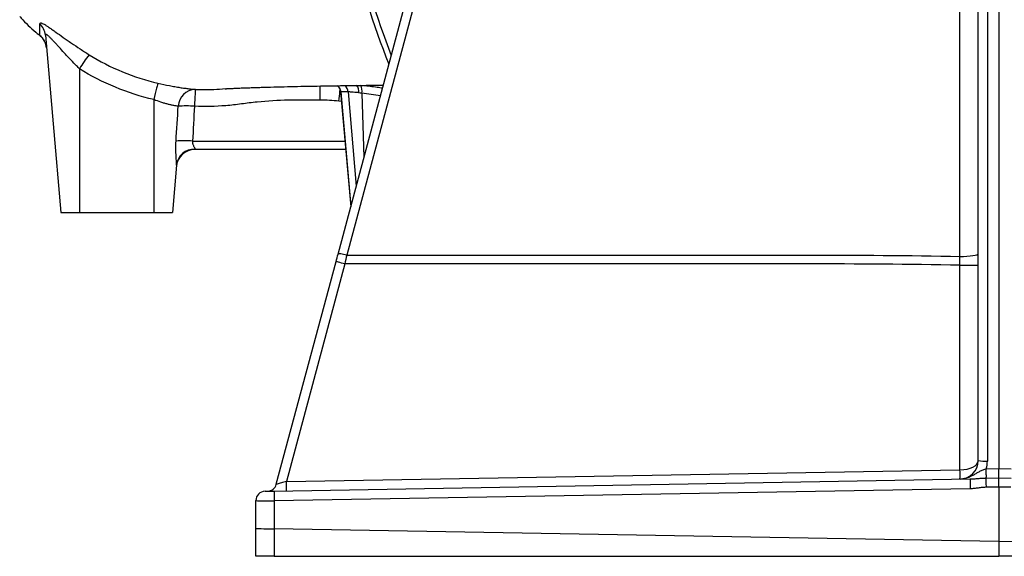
# Model space of a CAD drawing. Header units: millimetres. Extents: x 5387 to 12081, y 2394 to 14725.
# Tile 1 of 12: x 5626 to 8277, y 2394 to 3840. Entities that reach past the tile are written whole.
import ezdxf

# ---------------------------------------------------------------- set-up
doc = ezdxf.new("R2010")
doc.units = ezdxf.units.MM
doc.header["$LTSCALE"] = 5

msp = doc.modelspace()

# ---------------------------------------------------------------- linework, layer by layer
at = {"color": 7, "linetype": 'Continuous', "lineweight": 25}
for p, q in [((8261.6, 6161.5), (8261.6, 2630)), ((8206.6, 2651.7), (8206.6, 5616.3)), ((8231.1, 5614.9), (8231.1, 2650.2)), ((6482.7, 3208.2), (7029.1, 5247.4)), ((5694.7, 3798.2), (5736.6, 3319.9)), ((5786.6, 3707.5), (5786.6, 3319.9)), ((6489.8, 3645.1), (6516.9, 3335.8)), ((5986.6, 3624.4), (5986.6, 3319.9)), ((6097.6, 3491.1), (6097.2, 3489.9)), ((6503.4, 3489.9), (6097.2, 3489.9)), ((6047.7, 3447.8), (6036.6, 3319.9)), ((5736.6, 3319.9), (5786.6, 3319.9)), ((5786.6, 3319.9), (5986.6, 3319.9)), ((5986.6, 3319.9), (6036.6, 3319.9)), ((6316.4, 2587.7), (6477.3, 3188.1)), ((6501, 3181.7), (6343.8, 2595)), ((8157.4, 3178.1), (8206.6, 3178.1)), ((8157.4, 2626.7), (8157.4, 3178.1)), ((6343.8, 2595), (8157.4, 2626.7)), ((8228.2, 2629.4), (8261.6, 2630)), ((8261.6, 2630), (8294.9, 2629.4)), ((8261.6, 2605.2), (8261.6, 2630)), ((6310.7, 2569.5), (8185.2, 2602.2)), ((8228.3, 2604.6), (8261.6, 2605.2)), ((8261.6, 2580.3), (8261.6, 2605.2)), ((8261.6, 2605.2), (8294.8, 2604.6)), ((8185.2, 2575.7), (6310.7, 2543)), ((8261.6, 2580.3), (8228.4, 2579.8)), ((8261.6, 2580.3), (8261.6, 2433.7)), ((8294.7, 2579.8), (8261.6, 2580.3)), ((6286.1, 2569), (6310.7, 2569.5)), ((6261.6, 2469.2), (6261.6, 2544)), ((6310.7, 2543), (6310.7, 2467.7)), ((6261.6, 2393.6), (6261.6, 2469.2)), ((8261.6, 2433.7), (6310.7, 2467.7)), ((6310.7, 2467.7), (6310.7, 2393.6)), ((8261.6, 2433.7), (10212.4, 2467.7)), ((8261.6, 2433.7), (8261.6, 2393.6)), ((6310.7, 2393.6), (6261.6, 2393.6)), ((6310.7, 2393.6), (8261.6, 2393.6)), ((10212.4, 2393.6), (8261.6, 2393.6))]:
    msp.add_line(p, q, dxfattribs=at)
at = {"color": 8, "linetype": 'Continuous', "lineweight": 25}
for p, q in [((6490.3, 3645.2), (6517.1, 3336.5)), ((6509.8, 3645.2), (6531.6, 3390.8)), ((6547, 3641.6), (6552.4, 3468.5)), ((6597, 3634.6), (6547, 3641.6)), ((6492.1, 3619.3), (6485, 3620.2)), ((6091.1, 3512.7), (6501.4, 3512.7))]:
    msp.add_line(p, q, dxfattribs=at)
at = {"color": 7, "linetype": 'Continuous', "lineweight": 25, "flags": 128}
for points in [[(7052.8, 5244.7), (7040, 5196.8), (6988.7, 5005.5), (6783.7, 4240.3), (6506.4, 3205.4)], [(8157.3, 3201.8), (8157.3, 3300.7), (8157.3, 3696.3), (8157.3, 4230.8)], [(5997.8, 3668.7), (5997.4, 3667.4), (5996.6, 3664.7), (5995.4, 3660.5), (5994, 3655.1), (5992.4, 3648.5), (5990.5, 3641.1), (5988.6, 3632.9), (5986.6, 3624.4)], [(6098.4, 3652.2), (6098.3, 3651.2), (6098.1, 3648.6), (6097.9, 3644.4), (6097.6, 3638.8), (6097.3, 3632), (6096.9, 3624.2), (6096.5, 3615.6), (6096.1, 3606.7)], [(6506.4, 3205.4), (6501.9, 3206.5), (6497.5, 3207.5), (6493.5, 3208.2), (6489.9, 3208.7), (6487, 3209), (6484.7, 3209), (6483.3, 3208.7), (6482.7, 3208.2)], [(8157.3, 3201.8), (8166.9, 3202), (8176.2, 3202.4), (8184.7, 3203.1), (8192.2, 3204), (8198.3, 3205.1), (8202.8, 3206.4), (8205.6, 3207.8), (8206.6, 3209.2)], [(6501, 3181.7), (6496.4, 3182.9), (6491.9, 3184.1), (6487.8, 3185.2), (6484.2, 3186.2), (6481.3, 3187), (6479.1, 3187.6), (6477.8, 3188), (6477.3, 3188.1)], [(8228.3, 2604.6), (8228.3, 2606.3), (8228.4, 2608.5), (8228.4, 2611.2), (8228.3, 2614.4), (8228.3, 2617.8), (8228.3, 2621.5), (8228.2, 2625.4), (8228.2, 2629.4)], [(8228.4, 2579.8), (8228.4, 2583.7), (8228.3, 2587.6), (8228.3, 2591.3), (8228.2, 2594.8), (8228.2, 2597.9), (8228.2, 2600.6), (8228.3, 2602.9), (8228.3, 2604.6)]]:
    msp.add_lwpolyline(points, dxfattribs=at)
at = {"color": 8, "linetype": 'Continuous', "lineweight": 25, "flags": 128}
for points in [[(6433.8, 3662), (6433.8, 3661.2), (6433.8, 3655.6), (6433.8, 3648.7), (6433.8, 3640.8), (6433.8, 3632.2), (6433.8, 3623.1)], [(6485, 3620.2), (6485.8, 3627.2), (6486.6, 3634.1), (6487.3, 3640.5), (6488, 3646.5), (6488.6, 3650.9)]]:
    msp.add_lwpolyline(points, dxfattribs=at)
at = {"color": 7, "linetype": 'Continuous', "lineweight": 25}
for centre, radius, start, end in [((8261.6, 4394.9), 1775, 180, 202.3462), ((5646.1, 3793.9), 48.8, 5.062, 46.4692), ((5647.9, 3759.5), 50, 5.0021, 49.7216), ((6062.2, 3545.4), 319.8, 141.2833, 149.5311), ((6099.9, 3604.8), 47.5, 91.8247, 177.705), ((6074.2, 3278), 329.4, 86.1984, 93.8016), ((6068.8, 3199.6), 313.9, 85.9234, 94.0766), ((6097.2, 3439.9), 50, 90, 175), ((6096.1, 3442.5), 48.6, 88.2328, 173.7066), ((8156.6, 2651.7), 50, 271, 0), ((8225.1, 2756.3), 106.3, 259.9654, 273.2632), ((7799.2, 2614.2), 358.4, 358.0016, 1.9984), ((8156.1, 2650.2), 75, 343.855, 0), ((8549.6, 2589), 364.6, 177.9215, 182.0785), ((6292.3, 2594.1), 25, 271, 345), ((5985.7, 2582.5), 358.4, 358.0016, 1.9984), ((6286.6, 2544), 25, 91, 180), ((6675.1, 2556.2), 364.6, 177.9215, 182.0785)]:
    msp.add_arc(centre, radius, start, end, dxfattribs=at)
at = {"color": 8, "linetype": 'Continuous', "lineweight": 25}
for centre, radius, start, end in [((8261.6, 4394.9), 1760.3, 180, 201.7129), ((6465.3, 3643.1), 25, 4.9061, 49.4668), ((6484.7, 3643.1), 25.1, 4.7672, 49.9217), ((6509.5, 3645.9), 29.1, 354.0452, 36.5036), ((6518.1, 3647.4), 29.5, 348.637, 31.9867)]:
    msp.add_arc(centre, radius, start, end, dxfattribs=at)
at = {"color": 7, "linetype": 'Continuous', "lineweight": 25}
for centre, major_axis, ratio, start_param, end_param in [((8156.6, 2651.7), (50, 0), 0.5, 4.729842, 6.283185), ((6344.3, 2595), (27.9, 7.4), 0.0034, 1.585705, 3.139643), ((6311.6, 2544.5), (50, 0.4), 0.029066, 3.141339, 4.694682), ((6311.6, 2469.2), (50, 0), 0.029093, 3.141593, 4.694936), ((6311.6, 1609), (-0.9, 858.7), 0.058218, 6.28211, 6.283096)]:
    msp.add_ellipse(centre, major_axis=major_axis, ratio=ratio, start_param=start_param, end_param=end_param, dxfattribs=at)
for points, knots in [([(5625.6, 3848.5), (5626.8, 3847.2), (5640.2, 3832), (5659.7, 3813.4), (5679.3, 3797.7), (5684.5, 3793.6)], [0, 0, 0, 0, 0.067869, 0.754637, 1, 1, 1, 1]), ([(5679.7, 3829.2), (5679.7, 3830.8), (5680.7, 3831.5), (5683.2, 3831.1), (5683.8, 3831), (5685, 3830.6), (5685.7, 3830.3), (5687.9, 3829.3), (5689.6, 3828.5), (5692.5, 3826.9), (5693.6, 3826.3), (5695.7, 3825), (5696.8, 3824.3), (5700.3, 3822.1), (5702.7, 3820.5), (5708, 3816.9), (5710.8, 3815), (5715.2, 3811.9), (5716.7, 3810.9), (5719.7, 3808.7), (5721.2, 3807.6), (5729.1, 3802.1), (5735.7, 3797.3), (5744.5, 3791.1), (5746.3, 3789.8), (5749.9, 3787.3), (5751.8, 3786), (5757.3, 3782.1), (5761, 3779.5), (5772.4, 3771.7), (5780.2, 3766.4), (5792.2, 3758.5), (5796.3, 3755.8), (5804.4, 3750.6), (5808.5, 3748), (5812.7, 3745.4)], [0, 0, 0, 0, 0.125, 0.125, 0.15625, 0.15625, 0.1875, 0.1875, 0.25, 0.25, 0.28125, 0.28125, 0.3125, 0.3125, 0.375, 0.375, 0.4375, 0.4375, 0.46875, 0.46875, 0.5, 0.5, 0.625, 0.625, 0.65625, 0.65625, 0.6875, 0.6875, 0.75, 0.75, 0.875, 0.875, 0.9375, 0.9375, 1, 1, 1, 1]), ([(5680.2, 3797.6), (5680.2, 3799.2), (5680.2, 3802.4), (5680.1, 3810.1), (5680.1, 3813.1), (5679.9, 3820.3), (5679.8, 3824.4), (5679.7, 3829.2)], [0, 0, 0, 0, 0.5, 0.5, 0.75, 0.75, 1, 1, 1, 1]), ([(5684.4, 3793.5), (5684.4, 3793.5), (5684.2, 3793.6), (5684.6, 3793.3), (5685.5, 3792.3), (5687.1, 3790.5), (5689.2, 3787.6), (5691, 3785.1), (5691.8, 3783.4), (5691.9, 3783.1)], [0, 0, 0, 0, 0.010941, 0.233571, 0.414606, 0.583802, 0.754849, 0.96298, 1, 1, 1, 1]), ([(5786.6, 3707.5), (5784, 3710.1), (5781.4, 3712.7), (5776.3, 3717.9), (5773.7, 3720.5), (5766.2, 3728.4), (5761.2, 3733.7), (5753.9, 3741.5), (5751.5, 3744.1), (5746.7, 3749.3), (5744.3, 3751.9), (5737.3, 3759.6), (5732.8, 3764.6), (5726.2, 3771.8), (5724.1, 3774.2), (5719.8, 3778.8), (5717.8, 3781), (5713.8, 3785.3), (5711.9, 3787.3), (5708.2, 3791), (5706.5, 3792.7), (5704, 3795), (5703.3, 3795.7), (5701.8, 3796.9), (5701.1, 3797.5), (5699.8, 3798.5), (5699.2, 3799), (5698.1, 3799.7), (5697.6, 3799.9), (5696.2, 3800.5), (5695.6, 3800.5), (5694.8, 3799.8), (5694.6, 3799.2), (5694.7, 3798.2)], [0, 0, 0, 0, 0.0625, 0.0625, 0.125, 0.125, 0.25, 0.25, 0.3125, 0.3125, 0.375, 0.375, 0.5, 0.5, 0.5625, 0.5625, 0.625, 0.625, 0.6875, 0.6875, 0.75, 0.75, 0.78125, 0.78125, 0.8125, 0.8125, 0.84375, 0.84375, 0.875, 0.875, 0.9375, 0.9375, 1, 1, 1, 1]), ([(5812.7, 3745.4), (5841.2, 3727.6), (5871, 3712.3), (5933.1, 3686.5), (5965.1, 3676.3), (5997.8, 3668.7)], [0, 0, 0, 0, 0.5, 0.5, 1, 1, 1, 1]), ([(5986.6, 3624.4), (5950.9, 3632.7), (5916.4, 3643.9), (5849.8, 3671.6), (5817.6, 3688.1), (5786.6, 3707.5)], [0, 0, 0, 0, 0.5, 0.5, 1, 1, 1, 1]), ([(5997.8, 3668.7), (6008.3, 3666.2), (6018.5, 3664.1), (6031, 3661.7), (6033.5, 3661.2), (6038.4, 3660.3), (6040.8, 3659.9), (6048, 3658.6), (6052.6, 3657.9), (6061.3, 3656.5), (6065.5, 3655.9), (6071.6, 3655.1), (6073.5, 3654.9), (6077.3, 3654.4), (6079.1, 3654.2), (6087.8, 3653.2), (6093.6, 3652.7), (6098.4, 3652.2)], [0, 0, 0, 0, 0.25, 0.25, 0.3125, 0.3125, 0.375, 0.375, 0.5, 0.5, 0.625, 0.625, 0.6875, 0.6875, 0.75, 0.75, 1, 1, 1, 1]), ([(6179.1, 3653.8), (6179.1, 3653.8), (6179, 3653.8), (6179.8, 3653.8), (6181.4, 3653.9), (6183.4, 3654), (6185.4, 3654.2), (6187.5, 3654.3), (6189.7, 3654.4), (6192.9, 3654.6), (6197.1, 3654.8), (6202.7, 3655), (6209.8, 3655.4), (6219, 3655.8), (6230.9, 3656.2), (6244.8, 3656.7), (6259.9, 3657.2), (6281, 3657.9), (6309.3, 3658.7), (6344.9, 3659.5), (6381.2, 3660.3), (6417.1, 3661), (6452.9, 3661.6), (6488.4, 3662.1), (6523.2, 3662.6), (6557.6, 3663.1), (6584.5, 3663.4), (6600.5, 3663.6), (6604.7, 3663.7)], [0, 0, 0, 0, 0.015293, 0.035917, 0.052723, 0.067206, 0.081345, 0.095146, 0.108608, 0.121731, 0.14812, 0.173019, 0.199327, 0.233719, 0.272809, 0.315058, 0.357204, 0.399138, 0.480889, 0.561827, 0.633018, 0.7006, 0.764071, 0.823401, 0.879524, 0.931397, 0.981843, 1, 1, 1, 1]), ([(6481, 3662), (6482.3, 3660.9), (6484.9, 3658.5), (6487.7, 3653.8), (6489.4, 3649.2), (6489.6, 3646.2), (6489.7, 3645.1)], [0, 0, 0, 0, 0.262409, 0.537148, 0.832724, 1, 1, 1, 1]), ([(6098.4, 3652.2), (6115, 3651.7), (6142, 3650.9), (6168.9, 3653.4), (6179.1, 3654.3)], [0, 0, 0, 0, 0.61886, 1, 1, 1, 1]), ([(6538.4, 3642.9), (6534.7, 3643.4), (6531.3, 3643.8), (6525, 3644.4), (6522.2, 3644.6), (6518.5, 3644.9), (6517.4, 3644.9), (6515.3, 3645), (6514.3, 3645.1), (6511.8, 3645.2), (6510.6, 3645.2), (6509.8, 3645.2)], [0, 0, 0, 0, 0.25, 0.25, 0.5, 0.5, 0.625, 0.625, 0.75, 0.75, 1, 1, 1, 1]), ([(6052.4, 3606.7), (6050.7, 3606.9), (6048.9, 3607.2), (6044.8, 3607.8), (6042.6, 3608.2), (6039, 3608.9), (6037.8, 3609.1), (6035.3, 3609.7), (6033.9, 3610), (6029.9, 3610.8), (6027.1, 3611.5), (6021.4, 3613), (6018.4, 3613.8), (6013.8, 3615.1), (6012.2, 3615.6), (6009, 3616.6), (6007.5, 3617.1), (5999.5, 3619.6), (5993.1, 3621.9), (5986.6, 3624.4)], [0, 0, 0, 0, 0.125, 0.125, 0.25, 0.25, 0.3125, 0.3125, 0.375, 0.375, 0.5, 0.5, 0.625, 0.625, 0.6875, 0.6875, 0.75, 0.75, 1, 1, 1, 1]), ([(6433.8, 3623.1), (6419.7, 3623.1), (6398.5, 3623.1), (6377.4, 3623.1), (6366.8, 3623.1), (6363.3, 3623.1), (6356.2, 3623), (6352.7, 3623), (6321, 3622.4), (6292.9, 3620.8), (6250.8, 3616.5), (6236.7, 3614.8), (6215.7, 3611.8), (6208.7, 3610.9), (6194.7, 3609.3), (6187.7, 3608.7), (6152.5, 3605.9), (6124.4, 3605.4), (6096.1, 3606.7)], [0, 0, 0, 0, 0.125, 0.1875, 0.1875, 0.21875, 0.21875, 0.25, 0.25, 0.5, 0.5, 0.625, 0.625, 0.6875, 0.6875, 0.75, 0.75, 1, 1, 1, 1]), ([(6047.7, 3447.8), (6047.9, 3449.4), (6047.9, 3451.3), (6047.7, 3455.6), (6047.6, 3458), (6047.3, 3463.1), (6047.1, 3465.7), (6046.7, 3471.1), (6046.6, 3473.9), (6046.1, 3482.5), (6045.9, 3488.4), (6045.9, 3497.4), (6045.9, 3500.5), (6046.1, 3506.6), (6046.3, 3509.7), (6046.5, 3512.7)], [0, 0, 0, 0, 0.125, 0.125, 0.25, 0.25, 0.375, 0.375, 0.5, 0.5, 0.75, 0.75, 0.875, 0.875, 1, 1, 1, 1]), ([(6091.1, 3512.7), (6090.9, 3511.5), (6090.8, 3510.2), (6090.9, 3508.4), (6091, 3507.7), (6091.2, 3506.6), (6091.3, 3506), (6091.8, 3504.3), (6092.1, 3503.2), (6093, 3501.2), (6093.5, 3500.2), (6094.4, 3498.4), (6094.9, 3497.5), (6095.8, 3495.9), (6096.2, 3495.1), (6097, 3493.7), (6097.3, 3493.1), (6097.6, 3492), (6097.7, 3491.5), (6097.6, 3491.1)], [0, 0, 0, 0, 0.125, 0.125, 0.1875, 0.1875, 0.25, 0.25, 0.375, 0.375, 0.5, 0.5, 0.625, 0.625, 0.75, 0.75, 0.875, 0.875, 1, 1, 1, 1]), ([(8157.4, 3178.1), (8019.4, 3181.1), (7881.4, 3181.6), (7708.8, 3181.7), (7674.3, 3181.7), (7605.3, 3181.7), (7501.8, 3181.7), (7122.2, 3181.7), (6777.1, 3181.7), (6501, 3181.7)], [0, 0, 0, 0, 0.25, 0.25, 0.3125, 0.3125, 0.375, 0.5, 1, 1, 1, 1]), ([(6506.4, 3205.4), (6781.6, 3205.4), (7125.5, 3205.4), (7503.8, 3205.4), (7607, 3205.4), (7675.8, 3205.4), (7710.2, 3205.4), (7882.1, 3205.3), (8019.7, 3204.8), (8157.3, 3201.8)], [0, 0, 0, 0, 0.5, 0.625, 0.6875, 0.6875, 0.75, 0.75, 1, 1, 1, 1]), ([(8228.2, 2629.4), (8224.8, 2628.5), (8221.7, 2627.4), (8217.1, 2625.5), (8215.6, 2624.8), (8212.7, 2623.4), (8211.3, 2622.7), (8207.1, 2620.4), (8204.5, 2618.9), (8199.1, 2615.7), (8196.5, 2614), (8191, 2611), (8188.2, 2609.6), (8182.5, 2607), (8179.6, 2605.8), (8173.5, 2603.9), (8170.3, 2603.1), (8165.5, 2602.3), (8163.9, 2602.1), (8161.5, 2601.9), (8160.3, 2601.8), (8159.1, 2601.7), (8158.2, 2601.7), (8157.8, 2601.7), (8157.4, 2601.7)], [0, 0, 0, 0, 0.125, 0.125, 0.1875, 0.1875, 0.25, 0.25, 0.375, 0.375, 0.5, 0.5, 0.625, 0.625, 0.75, 0.75, 0.875, 0.875, 0.9375, 0.9375, 0.96875, 0.984375, 0.984375, 1, 1, 1, 1]), ([(8185.2, 2602.2), (8188.7, 2602.2), (8192.2, 2602.4), (8199.2, 2602.9), (8202.8, 2603.2), (8209.9, 2603.7), (8213.5, 2604), (8220.8, 2604.4), (8224.5, 2604.5), (8228.3, 2604.6)], [0, 0, 0, 0, 0.25, 0.25, 0.5, 0.5, 0.75, 0.75, 1, 1, 1, 1]), ([(8228.4, 2579.8), (8224.8, 2579.7), (8221.2, 2579.4), (8214, 2578.7), (8210.4, 2578.2), (8203.2, 2577.2), (8199.6, 2576.7), (8192.4, 2576), (8188.8, 2575.8), (8185.2, 2575.7)], [0, 0, 0, 0, 0.25, 0.25, 0.5, 0.5, 0.75, 0.75, 1, 1, 1, 1])]:
    msp.add_open_spline(points, degree=3, knots=knots, dxfattribs=at)
at = {"color": 8, "linetype": 'Continuous', "lineweight": 25}
for points, knots in [([(5684.2, 3793.6), (5683.7, 3794), (5680.8, 3796.5), (5680.5, 3797.1), (5680.2, 3797.6)], [0, 0, 0, 0, 0.168557, 1, 1, 1, 1]), ([(6551, 3663), (6563.3, 3661.6), (6580.5, 3659.6), (6597.7, 3656.8), (6602.7, 3656)], [0, 0, 0, 0, 0.711858, 1, 1, 1, 1]), ([(6490.3, 3645.2), (6490, 3645.2), (6489.7, 3645.2), (6490.1, 3645.2), (6490.2, 3645.1)], [0, 0, 0, 0, 0.653654, 1, 1, 1, 1])]:
    msp.add_open_spline(points, degree=3, knots=knots, dxfattribs=at)
at = {"color": 7, "linetype": 'Continuous', "lineweight": 25}
for points in [[(6509.8, 3645.2), (6501.8, 3645.2), (6495.3, 3645.2), (6490.3, 3645.2)], [(6547, 3641.6), (6544, 3642.1), (6541.2, 3642.5), (6538.4, 3642.9)], [(6046.5, 3512.7), (6048.5, 3544), (6050.5, 3575.4), (6052.4, 3606.7)], [(6096.1, 3606.7), (6094.5, 3575.3), (6092.8, 3544), (6091.1, 3512.7)], [(6485, 3620.2), (6468, 3622.1), (6450.9, 3623.1), (6433.8, 3623.1)], [(6477.3, 3188.1), (6479.1, 3194.8), (6480.9, 3201.5), (6482.7, 3208.2)], [(6506.4, 3205.4), (6504.6, 3197.5), (6502.8, 3189.6), (6501, 3181.7)], [(8157.4, 3178.1), (8157.4, 3186), (8157.3, 3193.9), (8157.3, 3201.8)]]:
    msp.add_open_spline(points, degree=3, dxfattribs=at)

doc.saveas('drawing.dxf')
